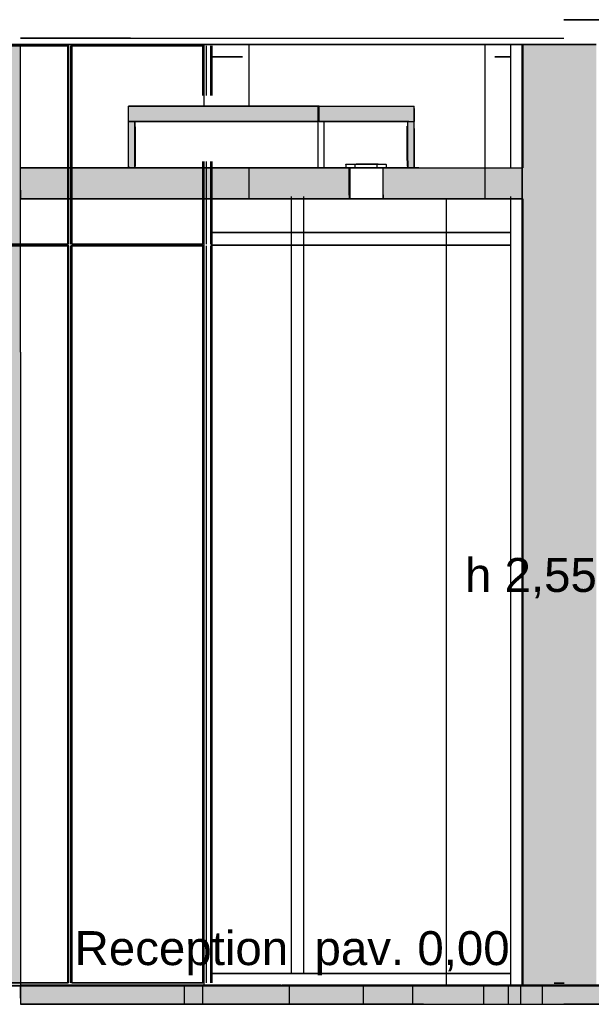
# Model space of a CAD drawing. Header units: millimetres. Extents: x -8297 to 34045, y -61360 to 6071.
# Tile 12 of 68: x 11408 to 13259, y -50060 to -46870. Entities that reach past the tile are written whole.
import ezdxf
from ezdxf.enums import TextEntityAlignment as Align

# ---------------------------------------------------------------- set-up
doc = ezdxf.new("R2010")
doc.units = ezdxf.units.MM
for name, color, linetype in [('S-QUOTE', 40, 'Continuous'), ('S-TAGLIO-ALTRO', 8, 'Continuous'), ('S-TAGLIO-CS', 9, 'Continuous'), ('S-TAGLIO-NUOVO', 40, 'Continuous'), ('S-TAGLIO-PAV', 33, 'Continuous'), ('S-TAGLIO-SOFF', 8, 'Continuous'), ('S-TESTI', 7, 'Continuous'), ('S-VISTA', 8, 'Continuous')]:
    doc.layers.add(name, color=color, linetype=linetype)
doc.styles.add('VISIO', font='arial.ttf')

msp = doc.modelspace()

# ---------------------------------------------------------------- hatches: boundary and pattern name
at = {"layer": 'S-TAGLIO-ALTRO'}
msp.add_hatch(color=8, dxfattribs=at).paths.add_polyline_path([(11164, -50000), (11164, -48874), (11164, -46950), (11320, -46950), (11410, -46950), (11410, -47946), (11410, -50000), (11246, -50000), (11164, -50000)])
at = {"layer": 'S-TAGLIO-CS'}
for points in [[(12664, -47200), (12424, -47200), (12378, -47200), (11780, -47200), (11770, -47200), (11760, -47200), (11760, -47198), (11760, -47150), (12354, -47150), (12378, -47150), (12684, -47150), (12684, -47158), (12684, -47200), (12668, -47200), (12664, -47200)], [(11770, -47200), (11780, -47200), (11780, -47202), (11780, -47350), (11760, -47350), (11760, -47346), (11760, -47200), (11770, -47200)], [(12664, -47200), (12668, -47200), (12684, -47200), (12684, -47222), (12684, -47350), (12668, -47350), (12664, -47350), (12664, -47344), (12664, -47328), (12664, -47326), (12664, -47216), (12664, -47200)], [(12474, -47450), (12414, -47450), (12330, -47450), (11800, -47450), (11410, -47450), (11410, -47422), (11410, -47350), (11760, -47350), (11780, -47350), (11854, -47350), (11882, -47350), (12414, -47350), (12464, -47350), (12468, -47350), (12474, -47350), (12474, -47438), (12474, -47450)], [(13036, -47450), (12700, -47450), (12584, -47450), (12584, -47436), (12584, -47350), (12596, -47350), (12664, -47350), (12668, -47350), (12684, -47350), (12700, -47350), (13036, -47350), (13036, -47390), (13036, -47450)]]:
    msp.add_hatch(color=9, dxfattribs=at).paths.add_polyline_path(points)
at = {"layer": 'S-TAGLIO-NUOVO'}
msp.add_hatch(color=40, dxfattribs=at).paths.add_polyline_path([(13276, -50000), (13260, -50000), (13098, -50000), (13036, -50000), (13036, -49206), (13036, -47140), (13036, -46950), (13050, -46950), (13212, -46950), (13276, -46950), (13276, -47744), (13276, -49810), (13276, -50000)])
at = {"layer": 'S-TAGLIO-PAV'}
for points in [[(11766, -50000), (11410, -50000), (11410, -49998), (11500, -49998), (12200, -49998), (12216, -49998), (12252, -49998), (12252, -50000), (11766, -50000)], [(11410, -50060), (11410, -50040), (11410, -50000), (11766, -50000), (12252, -50000), (12254, -50000), (12256, -50000), (13456, -50000), (13458, -50000), (13460, -50000), (14176, -50000), (14660, -50000), (14662, -50000), (14802, -50000), (15460, -50000), (15862, -50000), (15864, -50000), (16360, -50000), (16472, -50000), (17064, -50000), (17066, -50000), (17068, -50000), (18268, -50000), (18270, -50000), (18272, -50000), (19230, -50000), (19230, -50008), (19230, -50060), (16472, -50060), (16360, -50060), (15582, -50060), (14856, -50060), (13860, -50060), (13668, -50060), (13432, -50060), (13170, -50060), (12926, -50060), (12854, -50060), (12716, -50060), (11410, -50060)], [(13456, -50000), (12256, -50000), (12256, -49998), (12756, -49998), (13456, -49998), (13456, -50000)]]:
    msp.add_hatch(color=33, dxfattribs=at).paths.add_polyline_path(points)

# ---------------------------------------------------------------- linework, layer by layer
at = {"layer": 'S-QUOTE'}
msp.add_line((12790, -49998), (12790, -47450), dxfattribs=at)
at = {"layer": 'S-TAGLIO-ALTRO'}
for p, q in [((11319.6, -46950), (11410, -46950)), ((11410, -47946.9), (11410, -46950)), ((11410, -47946.9), (11410, -50000)), ((11245.1, -50000), (11410, -50000))]:
    msp.add_line(p, q, dxfattribs=at)
at = {"layer": 'S-TAGLIO-CS'}
for p, q in [((12353.6, -47150), (11760, -47150)), ((11760, -47198.3), (11760, -47150)), ((12377.7, -47150), (12353.6, -47150)), ((12377.7, -47150), (12685, -47150)), ((12685, -47157.6), (12685, -47150)), ((12685, -47157.6), (12685, -47200)), ((11760, -47198.3), (11760, -47200)), ((11771, -47200), (11760, -47200)), ((11760, -47200), (11779.7, -47200)), ((11760, -47345), (11760, -47200)), ((12377.7, -47200), (11771, -47200)), ((11780, -47202.5), (11780, -47200)), ((11780, -47202.5), (11780, -47350)), ((12424.8, -47200), (12377.7, -47200)), ((12424.8, -47200), (12685, -47200)), ((12668, -47200), (12665, -47200)), ((12665, -47327.8), (12665, -47200)), ((12668, -47200), (12685, -47200)), ((12685, -47222.9), (12685, -47200)), ((11782, -47216.9), (11782, -47215)), ((11782, -47216.9), (11782, -47345)), ((12663, -47325.8), (12663, -47215)), ((12685, -47222.9), (12685, -47350)), ((12464.4, -47338), (12467.3, -47338)), ((12464.4, -47339.1), (12464.4, -47338)), ((12464.4, -47339.1), (12464.4, -47350)), ((12467.3, -47338), (12494.6, -47338)), ((12494.6, -47348.2), (12494.6, -47338)), ((12568.8, -47338), (12565, -47338)), ((12565, -47348.5), (12565, -47338)), ((12568.8, -47338), (12595, -47338)), ((12595, -47339.6), (12595, -47338)), ((12663, -47325.8), (12663, -47345)), ((12665, -47327.8), (12665, -47350)), ((11854, -47350), (11410, -47350)), ((11410, -47422), (11410, -47350)), ((11760, -47345), (11760, -47350)), ((11779.7, -47350), (11760, -47350)), ((11854, -47350), (11882.5, -47350)), ((12413.8, -47350), (11882.5, -47350)), ((12413.8, -47350), (12474.4, -47350)), ((12467.3, -47350), (12464.4, -47350)), ((12467.3, -47350), (12494.6, -47350)), ((12474.4, -47439), (12474.4, -47350)), ((12494.6, -47348.2), (12494.6, -47350)), ((12565, -47348.5), (12565, -47350)), ((12568.8, -47350), (12565, -47350)), ((12595, -47350), (12568.8, -47350)), ((12700.5, -47350), (12585, -47350)), ((12585, -47436.9), (12585, -47350)), ((12595, -47339.6), (12595, -47350)), ((12668, -47350), (12665, -47350)), ((12685, -47350), (12668, -47350)), ((12700.5, -47350), (13035, -47350)), ((13035, -47389.8), (13035, -47350)), ((13035, -47389.8), (13035, -47450)), ((11410, -47422), (11410, -47450)), ((11799.4, -47450), (11410, -47450)), ((12330.6, -47450), (11799.4, -47450)), ((12413.8, -47450), (12330.6, -47450)), ((12474.4, -47450), (12413.8, -47450)), ((12474.4, -47439), (12474.4, -47450)), ((12585, -47436.9), (12585, -47450)), ((12700.5, -47450), (12585, -47450)), ((13035, -47450), (12700.5, -47450))]:
    msp.add_line(p, q, dxfattribs=at)
at = {"layer": 'S-TAGLIO-NUOVO'}
for p, q in [((13049.9, -46950), (13035, -46950)), ((13035, -47139.6), (13035, -46950)), ((13212.5, -46950), (13035, -46950)), ((13035, -49205.6), (13035, -46950)), ((13049.9, -46950), (13275, -46950)), ((13212.5, -46950), (13275, -46950)), ((13035, -47139.6), (13035, -50000)), ((13035, -49205.6), (13035, -50000)), ((13260.1, -50000), (13035, -50000)), ((13097.5, -50000), (13035, -50000)), ((13097.5, -50000), (13275, -50000))]:
    msp.add_line(p, q, dxfattribs=at)
at = {"layer": 'S-TAGLIO-PAV'}
for p, q in [((11319.6, -50000), (11410, -50000)), ((11499.5, -49998), (11410, -49998)), ((11410, -49998.3), (11410, -50000)), ((11410, -50040.4), (11410, -50000)), ((11766.8, -50000), (11410, -50000)), ((12200.1, -49998), (11499.5, -49998)), ((11766.8, -50000), (14175.4, -50000)), ((12215.1, -49998), (12200.1, -49998)), ((12215.1, -49998), (12253, -49998)), ((12253, -49999.8), (12253, -49998)), ((12253.4, -50000), (12256, -50000)), ((12755.6, -49998), (12256, -49998)), ((12256, -49998.8), (12256, -49998)), ((12256, -49998.8), (12256, -50000)), ((12755.6, -49998), (13456, -49998)), ((11410, -50040.4), (11410, -50060)), ((12716, -50060), (11410, -50060)), ((12716, -50060), (12853.9, -50060)), ((12853.9, -50060), (12926.7, -50060)), ((12926.7, -50060), (13170, -50060)), ((13432.3, -50060), (13170, -50060))]:
    msp.add_line(p, q, dxfattribs=at)
at = {"layer": 'S-TAGLIO-SOFF'}
for p, q in [((13432.3, -46870), (13170, -46870)), ((11766.8, -46930), (11410, -46930)), ((11766.8, -46930), (12716, -46930)), ((12716, -46930), (12853.9, -46930)), ((12853.9, -46930), (12926.7, -46930)), ((12926.7, -46930), (13157.7, -46930)), ((13157.7, -46930), (13170, -46930))]:
    msp.add_line(p, q, dxfattribs=at)
at = {"layer": 'S-VISTA'}
for p, q in [((13170, -46870), (13290, -46870)), ((11135, -46950), (12005, -46950)), ((12005, -46950), (11135, -46950)), ((11567, -46955), (11135, -46955)), ((11139, -46955), (11563, -46955)), ((11410, -46950), (11165, -46950)), ((11410, -46930), (11940, -46930)), ((11640, -46950), (11410, -46950)), ((11563, -47597), (11563, -46955)), ((11567, -47597), (11567, -46955)), ((11567, -47597), (11567, -46955)), ((12005, -46955), (11573, -46955)), ((11573, -47597), (11573, -46955)), ((11573, -47597), (11573, -46955)), ((11577, -46955), (12001, -46955)), ((11577, -47597), (11577, -46955)), ((11578, -46950), (11618, -46950)), ((11618, -46950), (11578, -46950)), ((11595, -46950), (11631, -46950)), ((11675, -46950), (11595, -46950)), ((11618, -46950), (12998, -46950)), ((12998, -46950), (11618, -46950)), ((11631, -46950), (11670, -46950)), ((11675, -46950), (11640, -46950)), ((11705, -46950), (11675, -46950)), ((11940, -46930), (12000, -46930)), ((12000, -46930), (12280, -46930)), ((12001, -47115.5), (12001, -46955)), ((12005, -47150), (12005, -46950)), ((12005, -47115.5), (12005, -46955)), ((12005, -47115.5), (12005, -46955)), ((12013, -47115.5), (12013, -46955)), ((12027, -47115.5), (12027, -46955)), ((12027, -47115.5), (12027, -46955)), ((12027, -47115.5), (12027, -46955)), ((12027, -47115.5), (12027, -46955)), ((12031, -47115.5), (12031, -46955)), ((12031, -47115.5), (12031, -46955)), ((12031, -47115.5), (12031, -46955)), ((12031, -47115.5), (12031, -46955)), ((12915, -46950), (12151, -46950)), ((12151, -46950), (12915, -46950)), ((12151, -47150), (12151, -46950)), ((12151, -47150), (12151, -46950)), ((12280, -46930), (12520, -46930)), ((12520, -46930), (12680, -46930)), ((12680, -46930), (12910, -46930)), ((12910, -46930), (12990, -46930)), ((12915, -47450), (12915, -46950)), ((12915, -47450), (12915, -46950)), ((12990, -46930), (13030, -46930)), ((12998, -46950), (13038, -46950)), ((13038, -46950), (12998, -46950)), ((12998, -47350), (12998, -46950)), ((12998, -47350), (12998, -46950)), ((12998, -46990), (12998, -46950)), ((12998, -46990), (12998, -46950)), ((13030, -46930), (13100, -46930)), ((13275, -46950), (13035, -46950)), ((13035, -47350), (13035, -46950)), ((13035, -46950), (13275, -46950)), ((13035, -50000), (13035, -46950)), ((13038, -47350), (13038, -46950)), ((13038, -47350), (13038, -46950)), ((13100, -46930), (13170, -46930)), ((12026.9, -46990), (12129.1, -46990)), ((12129.1, -46990), (12026.9, -46990)), ((12026.9, -46990), (12129.1, -46990)), ((12129.1, -46990), (12026.9, -46990)), ((12946.9, -46990), (12998, -46990)), ((12998, -46990), (12946.9, -46990)), ((12946.9, -46990), (12998, -46990)), ((12998, -46990), (12946.9, -46990)), ((12998, -47342.4), (12998, -46990)), ((12998, -47342.4), (12998, -46990)), ((11760, -47150), (12374, -47150)), ((11760, -47200), (11760, -47150)), ((12374, -47200), (12374, -47150)), ((12378, -47150), (12685, -47150)), ((12378, -47200), (12378, -47150)), ((12685, -47200), (12685, -47150)), ((11760, -47200), (12374, -47200)), ((11760, -47200), (12374, -47200)), ((11760, -47350), (11760, -47200)), ((12394, -47200), (11780, -47200)), ((11780, -47350), (11780, -47200)), ((12374, -47350), (12374, -47200)), ((12378, -47200), (12685, -47200)), ((12378, -47200), (12685, -47200)), ((12394, -47350), (12394, -47200)), ((12665, -47200), (12398, -47200)), ((12665, -47350), (12665, -47200)), ((12685, -47350), (12685, -47200)), ((12001, -47597), (12001, -47329.5)), ((12005, -47597), (12005, -47329.5)), ((12005, -47597), (12005, -47329.5)), ((12013, -47597), (12013, -47329.5)), ((12027, -47597), (12027, -47329.5)), ((12027, -47597), (12027, -47329.5)), ((12027, -47597), (12027, -47329.5)), ((12031, -47597), (12031, -47329.5)), ((12031, -47597), (12031, -47329.5)), ((12031, -47597), (12031, -47329.5)), ((12468, -47338), (12595, -47338)), ((12565, -47338), (12498, -47338)), ((11410, -47350), (12027, -47350)), ((11410, -47450), (11410, -47350)), ((11760, -47350), (12374, -47350)), ((12394, -47350), (11780, -47350)), ((12005, -50000), (12005, -47350)), ((12027, -47450), (12027, -47350)), ((12031, -47350), (12482.8, -47350)), ((12031, -47450), (12031, -47350)), ((12151, -47450), (12151, -47350)), ((12151, -47450), (12151, -47350)), ((12378, -47350), (12685, -47350)), ((12665, -47350), (12398, -47350)), ((12468, -47350), (12595, -47350)), ((12585, -47350), (12478, -47350)), ((12478, -47450), (12478, -47350)), ((12565, -47350), (12498, -47350)), ((12583.2, -47350), (13035, -47350)), ((12585, -47450), (12585, -47350)), ((13035, -47450), (13035, -47350)), ((11410, -47450), (12027, -47450)), ((12027, -47597), (12027, -47436.5)), ((12031, -47597), (12031, -47436.5)), ((12031, -47450), (13035, -47450)), ((12915, -47450), (12151, -47450)), ((12151, -47450), (12915, -47450)), ((12288, -49960), (12288, -47443.1)), ((12288, -49960), (12288, -47443.1)), ((12328, -49960), (12328, -47443.1)), ((12328, -49960), (12328, -47443.1)), ((12585, -47450), (12478, -47450)), ((12998, -49960), (12998, -47443.1)), ((12998, -49960), (12998, -47443.1)), ((12998, -50000), (12998, -47450)), ((12998, -50000), (12998, -47450)), ((13035, -50000), (13035, -47450)), ((13038, -50000), (13038, -47450)), ((13038, -50000), (13038, -47450)), ((12026.9, -47560), (12998, -47560)), ((12998, -47560), (12026.9, -47560)), ((12998, -47600), (12998, -47560)), ((12998, -47600), (12998, -47560)), ((11567, -47597), (11135, -47597)), ((11567, -47603), (11135, -47603)), ((11139, -47597), (11563, -47597)), ((11139, -47603), (11563, -47603)), ((11563, -49990), (11563, -47603)), ((11567, -49990), (11567, -47603)), ((11567, -49990), (11567, -47603)), ((12005, -47597), (11573, -47597)), ((12005, -47603), (11573, -47603)), ((11573, -49990), (11573, -47603)), ((11573, -49990), (11573, -47603)), ((11577, -47597), (12001, -47597)), ((11577, -47603), (12001, -47603)), ((11577, -49990), (11577, -47603)), ((12001, -49990), (12001, -47603)), ((12005, -49990), (12005, -47603)), ((12005, -49990), (12005, -47603)), ((12013, -49990), (12013, -47603)), ((12026.9, -47600), (12998, -47600)), ((12998, -47600), (12026.9, -47600)), ((12027, -49990), (12027, -47603)), ((12027, -49990), (12027, -47603)), ((12027, -49990), (12027, -47603)), ((12027, -49990), (12027, -47603)), ((12031, -49990), (12031, -47603)), ((12031, -49990), (12031, -47603)), ((12031, -49990), (12031, -47603)), ((12031, -49990), (12031, -47603)), ((12026.9, -49960), (12998, -49960)), ((12998, -49960), (12026.9, -49960)), ((12026.9, -49960), (12998, -49960)), ((12998, -49960), (12026.9, -49960)), ((12288, -49960), (12328, -49960)), ((12328, -49960), (12288, -49960)), ((12998, -50000), (12998, -49960)), ((12998, -50000), (12998, -49960)), ((11567, -49990), (11135, -49990)), ((11135, -50000), (12005, -50000)), ((11139, -49990), (11563, -49990)), ((11410, -50000), (11165, -50000)), ((11410, -50000), (11165, -50000)), ((11422.4, -50000), (11170, -50000)), ((11940, -49998), (11410, -49998)), ((11410, -50000), (11940, -50000)), ((11410, -50000), (11410, -50060)), ((11940, -50000), (11410, -50000)), ((12005, -49990), (11573, -49990)), ((11577, -49990), (12001, -49990)), ((12000, -49998), (11940, -49998)), ((11940, -50000), (12000, -50000)), ((11940, -50000), (11940, -50060)), ((12000, -50000), (11940, -50000)), ((12000, -49998), (12253, -49998)), ((12000, -49998), (12253, -49998)), ((12000, -50000), (12000, -50060)), ((12000, -50000), (12000, -50060)), ((12000, -50000), (12253, -50000)), ((12000, -50000), (12253, -50000)), ((12003, -49998), (12253, -49998)), ((12003, -49998), (12253, -49998)), ((12003, -50000), (12253, -50000)), ((12003, -50000), (12253, -50000)), ((12026.9, -50000), (12998, -50000)), ((12998, -50000), (12026.9, -50000)), ((13290, -50000), (12028.1, -50000)), ((12253, -49998), (12046.7, -49998)), ((12253, -50000), (12046.7, -50000)), ((12256, -49998), (13456, -49998)), ((13290, -49998), (12256, -49998)), ((12256, -49998), (13456, -49998)), ((12256, -49998), (13456, -49998)), ((12256, -49998), (13456, -49998)), ((12256, -49998), (13456, -49998)), ((12256, -49998), (13456, -49998)), ((13290, -50000), (12256, -50000)), ((12256, -50000), (13456, -50000)), ((12256, -50000), (13456, -50000)), ((12256, -50000), (13456, -50000)), ((12256, -50000), (13456, -50000)), ((12256, -50000), (13456, -50000)), ((12256, -50000), (13456, -50000)), ((12280, -50000), (12280, -50060)), ((12520, -50000), (12520, -50060)), ((12680, -50000), (12680, -50060)), ((12910, -50000), (12910, -50060)), ((12990, -50000), (12990, -50060)), ((12998, -50000), (13038, -50000)), ((13038, -50000), (12998, -50000)), ((13030, -50000), (13030, -50060)), ((13030, -50000), (13030, -50060)), ((13275, -50000), (13035, -50000)), ((13035, -50000), (13275, -50000)), ((13100, -50000), (13100, -50060)), ((13130, -50000), (13180, -50000)), ((13180, -50000), (13130, -50000)), ((13130, -50000), (13180, -50000)), ((13180, -50000), (13130, -50000)), ((13139, -49992), (13171, -49992)), ((13171, -49992), (13139, -49992)), ((13139, -49992), (13171, -49992)), ((13171, -49992), (13139, -49992)), ((13139, -49992), (13171, -49992)), ((13171, -49992), (13139, -49992)), ((11410, -50060), (11940, -50060)), ((11940, -50060), (12000, -50060)), ((12000, -50060), (12280, -50060)), ((12280, -50060), (12520, -50060)), ((12520, -50060), (12680, -50060)), ((12680, -50060), (12910, -50060)), ((12910, -50060), (12990, -50060)), ((12990, -50060), (13030, -50060)), ((13030, -50060), (13100, -50060)), ((13100, -50060), (13170, -50060)), ((13170, -50060), (13290, -50060))]:
    msp.add_line(p, q, dxfattribs=at)

# ---------------------------------------------------------------- texts
at = {"layer": 'S-QUOTE', "style": 'VISIO'}
msp.add_text('h 2,55', height=110, dxfattribs=at).set_placement((12850, -48724))
at = {"layer": 'S-TESTI', "style": 'VISIO'}
msp.add_text('Reception  pav. 0,00', height=110, dxfattribs=at).set_placement((12290, -49878), align=Align.MIDDLE_CENTER)

doc.saveas('drawing.dxf')
